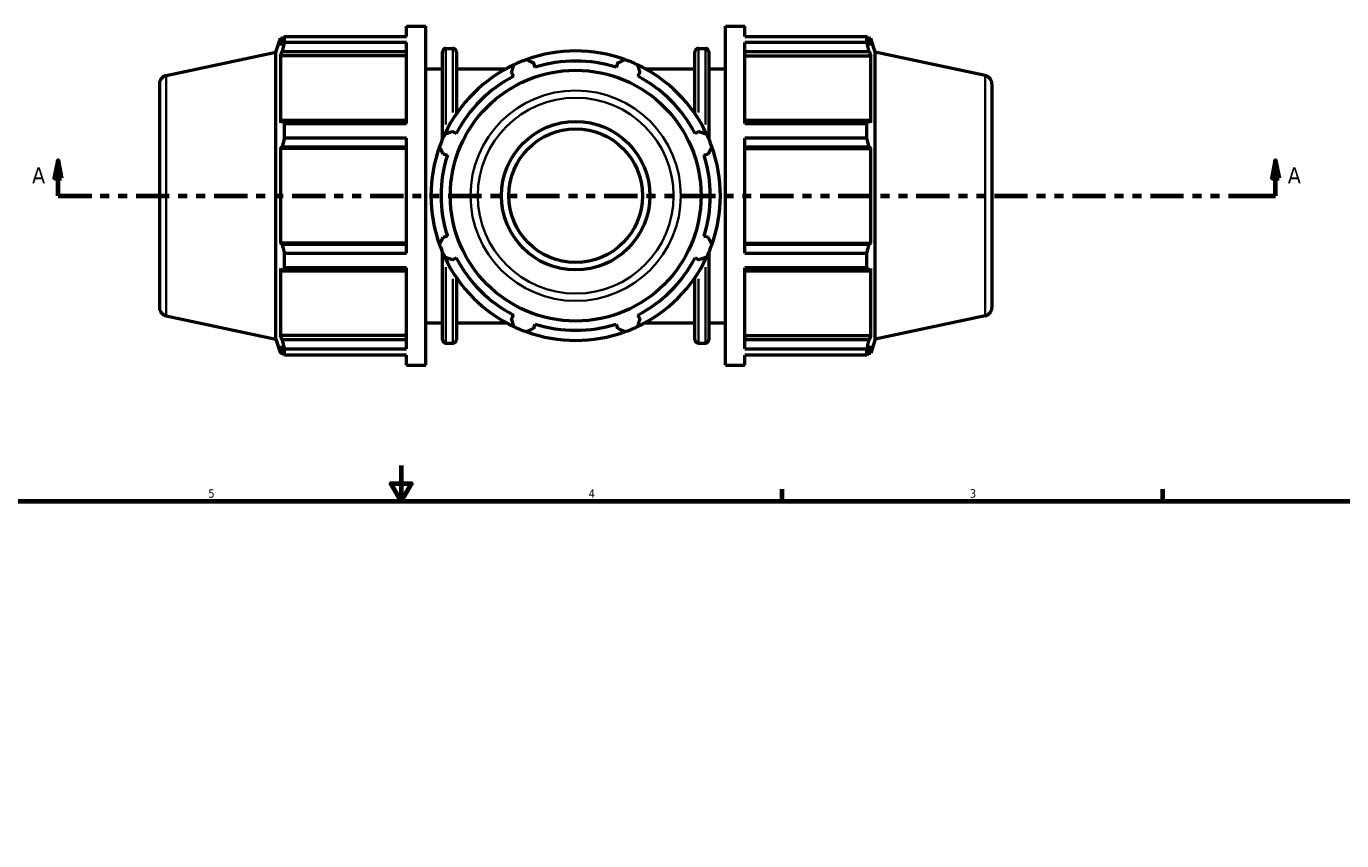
# Model space of a CAD drawing. Header units: inches. Extents: x 0.1 to 45.4, y -10.6 to 32.2.
# Tile 5 of 7: x 12.8 to 27.5, y 17.2 to 26.3. Entities that reach past the tile are written whole.
import ezdxf

# ---------------------------------------------------------------- set-up
doc = ezdxf.new("R2010")
doc.units = ezdxf.units.IN
doc.header["$MEASUREMENT"] = 0
doc.linetypes.add('DOUBLE_DASH_CHAIN', pattern=[1.2403, 0.6614, -0.0827, 0.1654, -0.0827, 0.1654, -0.0827])
for name, color, linetype, lineweight in [('Border (ANSI)', 7, 'Continuous', 70), ('Section Line (ANSI)', 7, 'DOUBLE_DASH_CHAIN', 70), ('Visible (ANSI)', 7, 'Continuous', 50), ('Visible Narrow (ANSI)', 7, 'Continuous', 35)]:
    doc.layers.add(name, color=color, linetype=linetype, lineweight=lineweight)
doc.styles.add('Label Text (ANSI)', font='tahoma.ttf')
doc.styles.add('Note Text (ANSI)', font='tahoma.ttf')

# ---------------------------------------------------------------- blocks, each defined once
blk = doc.blocks.new('Borders Default Border')
at = {"layer": 'Border (ANSI)'}
for p, q in [((21.25, 21), (21.25, 21.134)), ((25.5, 21), (25.5, 21.134))]:
    blk.add_line(p, q, dxfattribs=at)
at = {"layer": 'Border (ANSI)', "flags": 128}
for points in [[(17, 21.4), (17, 21), (16.885, 21.2), (17.115, 21.2), (17, 21)], [(0.5, 1), (0.5, 21), (33.5, 21), (33.5, 1), (0.5, 1)]]:
    blk.add_lwpolyline(points, dxfattribs=at)
at = {"layer": 'Border (ANSI)', "color": 5, "true_color": 0x0000ff, "char_height": 0.0945, "attachment_point": 7, "style": 'Note Text (ANSI)'}
for s, insert in [('5', (14.847, 21.038)), ('4', (19.092, 21.04)), ('3', (23.346, 21.038))]:
    blk.add_mtext(s, dxfattribs=dict(at, insert=insert))
blk = doc.blocks.new('2dTransSection0')
at = {"layer": 'Section Line (ANSI)', "linetype": 'Continuous'}
for p, q in [((13.17, 24.804), (13.13, 24.607)), ((13.17, 24.607), (13.17, 24.804)), ((13.209, 24.607), (13.17, 24.804)), ((26.758, 24.804), (26.719, 24.607)), ((26.758, 24.607), (26.758, 24.804)), ((26.798, 24.607), (26.758, 24.804)), ((13.13, 24.607), (13.209, 24.607)), ((13.17, 24.41), (13.17, 24.607)), ((26.719, 24.607), (26.798, 24.607)), ((26.758, 24.41), (26.758, 24.607)), ((13.17, 24.41), (13.546, 24.41)), ((26.382, 24.41), (26.758, 24.41))]:
    blk.add_line(p, q, dxfattribs=at)
at = {"layer": 'Section Line (ANSI)', "linetype": 'DOUBLE_DASH_CHAIN', "ltscale": 0.560662}
blk.add_line((13.17, 24.41), (26.758, 24.41), dxfattribs=at)
at = {"layer": 'Section Line (ANSI)', "linetype": 'Continuous', "flags": 128}
for points in [[(13.209, 24.607), (13.17, 24.804), (13.13, 24.607), (13.209, 24.607)], [(26.798, 24.607), (26.758, 24.804), (26.719, 24.607), (26.798, 24.607)]]:
    blk.add_lwpolyline(points, dxfattribs=at)
at = {"layer": 'Section Line (ANSI)'}
for points in [[(13.209, 24.607), (13.17, 24.804), (13.13, 24.607), (13.209, 24.607)], [(26.798, 24.607), (26.758, 24.804), (26.719, 24.607), (26.798, 24.607)]]:
    blk.add_solid(points, dxfattribs=at)
at = {"layer": 'Section Line (ANSI)', "char_height": 0.18, "attachment_point": 7, "style": 'Label Text (ANSI)'}
for insert in [(12.88, 24.548), (26.895, 24.548)]:
    blk.add_mtext('A', dxfattribs=dict(at, insert=insert))

msp = doc.modelspace()

# ---------------------------------------------------------------- linework, layer by layer
at = {"layer": 'Visible (ANSI)'}
for p, q in [((17.059, 26.188), (17.059, 26.3)), ((17.059, 26.3), (17.275, 26.3)), ((17.275, 22.52), (17.275, 26.3)), ((20.619, 22.52), (20.619, 26.3)), ((20.619, 26.3), (20.834, 26.3)), ((20.834, 26.188), (20.834, 26.3)), ((15.602, 26.012), (15.653, 26.168)), ((15.653, 26.168), (15.653, 26.086)), ((15.653, 26.168), (15.685, 26.168)), ((15.671, 26.14), (15.653, 26.086)), ((15.696, 26.188), (17.059, 26.188)), ((15.696, 26.12), (15.696, 26.188)), ((20.834, 26.188), (22.198, 26.188)), ((22.198, 26.12), (22.198, 26.188)), ((22.208, 26.168), (22.241, 26.168)), ((22.241, 26.086), (22.222, 26.14)), ((22.241, 26.086), (22.241, 26.168)), ((22.291, 26.012), (22.241, 26.168)), ((14.377, 25.751), (15.602, 26.012)), ((15.602, 22.808), (15.602, 26.012)), ((15.653, 25.969), (15.671, 26.019)), ((15.671, 26.019), (17.059, 26.019)), ((17.059, 26.12), (15.696, 26.12)), ((17.059, 25.215), (17.059, 26.12)), ((17.46, 25.041), (17.46, 26.016)), ((17.498, 26.054), (17.577, 26.054)), ((17.615, 26.016), (17.615, 25.324)), ((20.278, 25.324), (20.278, 26.016)), ((20.316, 26.054), (20.395, 26.054)), ((20.433, 26.016), (20.433, 25.041)), ((20.834, 25.215), (20.834, 26.12)), ((22.198, 26.12), (20.834, 26.12)), ((20.834, 26.019), (22.222, 26.019)), ((22.222, 26.019), (22.241, 25.969)), ((22.291, 22.808), (22.291, 26.012)), ((23.517, 25.751), (22.291, 26.012)), ((17.059, 25.969), (15.653, 25.969)), ((15.653, 25.969), (15.653, 25.221)), ((18.495, 25.842), (18.481, 25.888)), ((19.413, 25.888), (19.398, 25.842)), ((20.834, 25.969), (22.241, 25.969)), ((22.241, 25.221), (22.241, 25.969)), ((17.275, 25.827), (17.46, 25.827)), ((17.615, 25.827), (18.173, 25.827)), ((18.231, 25.785), (18.253, 25.742)), ((19.64, 25.742), (19.663, 25.785)), ((19.721, 25.827), (20.278, 25.827)), ((20.433, 25.827), (20.619, 25.827)), ((14.302, 25.659), (14.302, 23.161)), ((23.592, 25.659), (23.592, 23.161)), ((15.671, 25.248), (15.653, 25.221)), ((17.059, 25.248), (15.671, 25.248)), ((15.696, 25.215), (17.059, 25.215)), ((15.696, 25.05), (15.696, 25.215)), ((17.615, 25.103), (17.572, 25.126)), ((20.322, 25.126), (20.279, 25.103)), ((22.222, 25.248), (20.834, 25.248)), ((20.834, 25.215), (22.198, 25.215)), ((22.198, 25.05), (22.198, 25.215)), ((22.241, 25.221), (22.222, 25.248)), ((17.059, 25.05), (15.696, 25.05)), ((17.059, 23.77), (17.059, 25.05)), ((20.834, 23.77), (20.834, 25.05)), ((22.198, 25.05), (20.834, 25.05)), ((15.653, 24.938), (15.671, 24.955)), ((17.059, 24.938), (15.653, 24.938)), ((15.653, 24.938), (15.653, 23.881)), ((15.671, 24.955), (17.059, 24.955)), ((17.468, 24.876), (17.514, 24.861)), ((20.379, 24.861), (20.425, 24.876)), ((20.834, 24.955), (22.222, 24.955)), ((20.834, 24.938), (22.241, 24.938)), ((22.222, 24.955), (22.241, 24.938)), ((22.241, 23.881), (22.241, 24.938)), ((17.514, 23.958), (17.468, 23.944)), ((20.425, 23.944), (20.379, 23.958)), ((17.059, 23.881), (15.653, 23.881)), ((15.671, 23.864), (15.653, 23.881)), ((17.059, 23.864), (15.671, 23.864)), ((20.834, 23.881), (22.241, 23.881)), ((22.222, 23.864), (20.834, 23.864)), ((22.241, 23.881), (22.222, 23.864)), ((15.696, 23.77), (17.059, 23.77)), ((15.696, 23.605), (15.696, 23.77)), ((17.46, 22.803), (17.46, 23.778)), ((17.572, 23.694), (17.615, 23.716)), ((20.279, 23.716), (20.322, 23.694)), ((20.433, 23.778), (20.433, 22.803)), ((20.834, 23.77), (22.198, 23.77)), ((22.198, 23.605), (22.198, 23.77)), ((15.653, 23.598), (15.653, 22.851)), ((15.653, 23.598), (15.671, 23.572)), ((15.671, 23.572), (17.059, 23.572)), ((17.059, 23.605), (15.696, 23.605)), ((17.059, 22.7), (17.059, 23.605)), ((17.615, 23.496), (17.615, 22.803)), ((20.278, 22.803), (20.278, 23.496)), ((20.834, 22.7), (20.834, 23.605)), ((22.198, 23.605), (20.834, 23.605)), ((20.834, 23.572), (22.222, 23.572)), ((22.222, 23.572), (22.241, 23.598)), ((22.241, 22.851), (22.241, 23.598)), ((14.377, 23.068), (15.602, 22.808)), ((18.253, 23.078), (18.231, 23.035)), ((19.663, 23.035), (19.64, 23.078)), ((23.517, 23.068), (22.291, 22.808)), ((17.275, 22.992), (17.46, 22.992)), ((17.615, 22.992), (18.173, 22.992)), ((18.481, 22.931), (18.495, 22.977)), ((19.398, 22.977), (19.413, 22.931)), ((19.721, 22.992), (20.278, 22.992)), ((20.433, 22.992), (20.619, 22.992)), ((15.602, 22.808), (15.653, 22.652)), ((17.059, 22.851), (15.653, 22.851)), ((15.671, 22.8), (15.653, 22.851)), ((17.059, 22.8), (15.671, 22.8)), ((17.498, 22.766), (17.577, 22.766)), ((20.316, 22.766), (20.395, 22.766)), ((20.834, 22.851), (22.241, 22.851)), ((22.222, 22.8), (20.834, 22.8)), ((22.241, 22.851), (22.222, 22.8)), ((22.291, 22.808), (22.241, 22.652)), ((15.653, 22.733), (15.653, 22.652)), ((15.653, 22.733), (15.671, 22.679)), ((15.653, 22.652), (15.685, 22.652)), ((15.696, 22.7), (17.059, 22.7)), ((15.696, 22.631), (15.696, 22.7)), ((17.059, 22.631), (15.696, 22.631)), ((17.059, 22.52), (17.059, 22.631)), ((20.834, 22.7), (22.198, 22.7)), ((20.834, 22.52), (20.834, 22.631)), ((22.198, 22.631), (20.834, 22.631)), ((22.198, 22.631), (22.198, 22.7)), ((22.208, 22.652), (22.241, 22.652)), ((22.222, 22.679), (22.241, 22.733)), ((22.241, 22.652), (22.241, 22.733)), ((17.059, 22.52), (17.275, 22.52)), ((20.619, 22.52), (20.834, 22.52))]:
    msp.add_line(p, q, dxfattribs=at)
for radius in [1.399, 0.829, 0.746]:
    msp.add_circle((18.947, 24.41), radius, dxfattribs=at)
for centre, radius, start, end in [((17.498, 26.016), 0.0379, 90, 180), ((17.577, 26.016), 0.0379, 0, 90), ((18.947, 24.41), 1.615, 70.208, 109.792), ((20.316, 26.016), 0.0379, 90, 180), ((20.395, 26.016), 0.0379, 0, 90), ((18.947, 24.41), 1.615, 115.208, 154.792), ((18.947, 24.41), 1.615, 109.792, 115.208), ((18.947, 24.41), 1.502, 72.5, 107.5), ((18.947, 24.41), 1.615, 64.792, 70.208), ((18.947, 24.41), 1.615, 25.208, 64.792), ((14.397, 25.659), 0.0947, 102, 180), ((18.947, 24.41), 1.502, 117.5, 152.5), ((18.947, 24.41), 1.502, 27.5, 62.5), ((23.497, 25.659), 0.0947, 0, 78), ((18.947, 24.41), 1.615, 154.792, 160.208), ((18.947, 24.41), 1.615, 19.792, 25.208), ((18.947, 24.41), 1.615, 160.208, 199.792), ((18.947, 24.41), 1.502, 162.5, 197.5), ((18.947, 24.41), 1.502, 342.5, 17.5), ((18.947, 24.41), 1.615, 340.208, 19.792), ((18.947, 24.41), 1.615, 199.792, 205.208), ((18.947, 24.41), 1.615, 334.792, 340.208), ((18.947, 24.41), 1.615, 205.208, 244.792), ((18.947, 24.41), 1.502, 207.5, 242.5), ((18.947, 24.41), 1.615, 295.208, 334.792), ((18.947, 24.41), 1.502, 297.5, 332.5), ((14.397, 23.161), 0.0947, 180, 258), ((23.497, 23.161), 0.0947, 282, 0), ((18.947, 24.41), 1.615, 244.792, 250.208), ((18.947, 24.41), 1.502, 252.5, 287.5), ((18.947, 24.41), 1.615, 289.792, 295.208), ((17.498, 22.803), 0.0379, 180, 270), ((17.577, 22.803), 0.0379, 270, 0), ((18.947, 24.41), 1.615, 250.208, 289.792), ((20.316, 22.803), 0.0379, 180, 270), ((20.395, 22.803), 0.0379, 270, 0)]:
    msp.add_arc(centre, radius, start, end, dxfattribs=at)
for points, weights in [([(15.671, 26.14), (15.683, 26.164), (15.696, 26.188)], [1.00275338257, 1.00178472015, 1]), ([(22.198, 26.188), (22.21, 26.164), (22.222, 26.14)], [1, 1.00178472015, 1.00275338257]), ([(15.696, 26.12), (15.683, 26.068), (15.671, 26.019)], [1, 1.00178472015, 1.00275338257]), ([(22.222, 26.019), (22.21, 26.068), (22.198, 26.12)], [1.00275338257, 1.00178472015, 1]), ([(18.231, 25.785), (18.245, 25.827), (18.259, 25.871)], [1.00223842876, 1.00152745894, 1]), ([(18.4, 25.929), (18.441, 25.909), (18.481, 25.888)], [1, 1.00152745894, 1.00223842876]), ([(19.413, 25.888), (19.453, 25.909), (19.494, 25.929)], [1.00223842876, 1.00152745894, 1]), ([(19.635, 25.871), (19.649, 25.827), (19.663, 25.785)], [1, 1.00152745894, 1.00223842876]), ([(15.671, 25.248), (15.683, 25.232), (15.696, 25.215)], [1.00275338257, 1.00178472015, 1]), ([(17.486, 25.098), (17.53, 25.112), (17.572, 25.126)], [1, 1.00152745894, 1.00223842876]), ([(20.322, 25.126), (20.364, 25.112), (20.408, 25.098)], [1.00223842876, 1.00152745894, 1]), ([(22.198, 25.215), (22.21, 25.232), (22.222, 25.248)], [1, 1.00178472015, 1.00275338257]), ([(15.696, 25.05), (15.683, 25.002), (15.671, 24.955)], [1, 1.00178472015, 1.00275338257]), ([(22.222, 24.955), (22.21, 25.002), (22.198, 25.05)], [1.00275338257, 1.00178472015, 1]), ([(17.468, 24.876), (17.448, 24.916), (17.427, 24.957)], [1.00223842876, 1.00152745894, 1]), ([(20.466, 24.957), (20.446, 24.916), (20.425, 24.876)], [1, 1.00152745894, 1.00223842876]), ([(17.427, 23.863), (17.448, 23.904), (17.468, 23.944)], [1, 1.00152745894, 1.00223842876]), ([(20.425, 23.944), (20.446, 23.904), (20.466, 23.863)], [1.00223842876, 1.00152745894, 1]), ([(15.671, 23.864), (15.683, 23.818), (15.696, 23.77)], [1.00275338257, 1.00178472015, 1]), ([(22.198, 23.77), (22.21, 23.818), (22.222, 23.864)], [1, 1.00178472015, 1.00275338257]), ([(17.572, 23.694), (17.53, 23.708), (17.486, 23.722)], [1.00223842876, 1.00152745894, 1]), ([(20.408, 23.722), (20.364, 23.708), (20.322, 23.694)], [1, 1.00152745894, 1.00223842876]), ([(15.696, 23.605), (15.683, 23.588), (15.671, 23.572)], [1, 1.00178472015, 1.00275338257]), ([(22.222, 23.572), (22.21, 23.588), (22.198, 23.605)], [1.00275338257, 1.00178472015, 1]), ([(18.259, 22.949), (18.245, 22.992), (18.231, 23.035)], [1, 1.00152745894, 1.00223842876]), ([(18.481, 22.931), (18.441, 22.911), (18.4, 22.89)], [1.00223842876, 1.00152745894, 1]), ([(19.494, 22.89), (19.453, 22.911), (19.413, 22.931)], [1, 1.00152745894, 1.00223842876]), ([(19.663, 23.035), (19.649, 22.992), (19.635, 22.949)], [1.00223842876, 1.00152745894, 1]), ([(15.671, 22.8), (15.683, 22.751), (15.696, 22.7)], [1.00275338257, 1.00178472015, 1]), ([(22.198, 22.7), (22.21, 22.751), (22.222, 22.8)], [1, 1.00178472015, 1.00275338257]), ([(15.696, 22.631), (15.683, 22.656), (15.671, 22.679)], [1, 1.00178472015, 1.00275338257]), ([(22.222, 22.679), (22.21, 22.656), (22.198, 22.631)], [1.00275338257, 1.00178472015, 1])]:
    msp.add_rational_spline(points, weights, degree=2, dxfattribs=at)
at = {"layer": 'Visible Narrow (ANSI)'}
for p, q in [((17.498, 26.052), (17.498, 25.206)), ((17.577, 25.337), (17.577, 26.052)), ((20.316, 26.052), (20.316, 25.337)), ((20.395, 25.206), (20.395, 26.052)), ((14.377, 23.085), (14.377, 25.735)), ((23.517, 23.085), (23.517, 25.735)), ((17.498, 23.614), (17.498, 22.768)), ((20.395, 22.768), (20.395, 23.614)), ((17.577, 22.768), (17.577, 23.483)), ((20.316, 23.483), (20.316, 22.768))]:
    msp.add_line(p, q, dxfattribs=at)
for radius in [1.174, 1.093]:
    msp.add_circle((18.947, 24.41), radius, dxfattribs=at)

# ---------------------------------------------------------------- block references
msp.add_blockref('Borders Default Border', (0, 0))
at = {"layer": 'Section Line (ANSI)'}
msp.add_blockref('2dTransSection0', (0, 0), dxfattribs=at)

doc.saveas('drawing.dxf')
